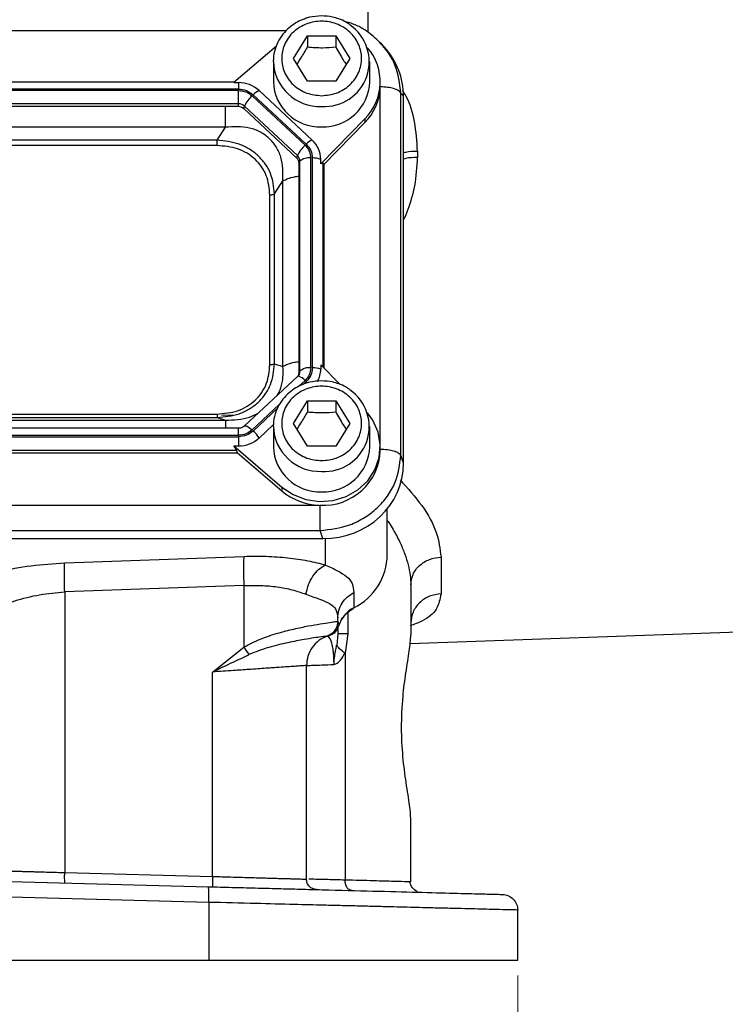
# Model space of a CAD drawing. Header units: inches. Extents: x 0.6 to 16.3, y 0.2 to 11.5.
# Tile 4 of 17: x 4.8 to 6.6, y 4.4 to 6.9. Entities that reach past the tile are written whole.
import ezdxf

# ---------------------------------------------------------------- set-up
doc = ezdxf.new("R2010")
doc.units = ezdxf.units.IN
doc.header["$MEASUREMENT"] = 0
doc.styles.add('SLDTEXTSTYLE0', font='TXT', dxfattribs={"width": 0.75})
doc.dimstyles.new('SLDDIMSTYLE1', dxfattribs={"dimtxt": 0.137795, "dimasz": 0.14, "dimexe": 0, "dimexo": 0.0625, "dimgap": 0.034449, "dimtad": 0, "dimdec": 1, "dimlfac": 1.5, "dimrnd": 1e-09, "dimzin": 12, "dimdsep": 46, "dimtxsty": 'SLDTEXTSTYLE0', "dimblk1": 'CLOSED', "dimblk2": 'CLOSED', "dimsah": 1, "dimcen": 0.09, "dimadec": 0, "dimazin": 3, "dimtfac": 1, "dimtdec": 1, "dimtofl": 0, "dimtmove": 0, "dimatfit": 3, "dimldrblk": 'CLOSED', "dimfxl": 0, "dimfrac": 2, "dimtolj": 1, "dimtzin": 12, "dimarcsym": 0})

# ---------------------------------------------------------------- blocks, each defined once
blk = doc.blocks.new('_Closed')
at = {"color": 0, "linetype": 'ByBlock', "lineweight": -2}
for p, q in [((-1, 0.166667), (0, 0)), ((-1, 0.166667), (-1, -0.166667)), ((0, 0), (-1, -0.166667)), ((0, 0), (-1, 0))]:
    blk.add_line(p, q, dxfattribs=at)
blk = doc.blocks.new('_D_11')
at = {"color": 7, "linetype": 'Continuous', "lineweight": 0}
for p, q in [((2.8235, 4.4329), (2.8235, 4.0391)), ((6.0768, 4.4329), (6.0768, 4.0391)), ((5.1635, 4.2769), (5.1215, 4.2769)), ((5.1215, 4.2769), (5.1215, 4.0582)), ((5.4689, 4.2769), (5.5109, 4.2769)), ((5.5109, 4.2769), (5.5109, 4.0582)), ((2.8235, 4.0785), (5.0006, 4.0785)), ((5.1215, 4.0582), (5.1635, 4.0582)), ((5.5109, 4.0582), (5.4689, 4.0582)), ((6.0768, 4.0785), (5.6318, 4.0785))]:
    blk.add_line(p, q, dxfattribs=at)
at = {"color": 7, "linetype": 'Continuous', "lineweight": 18, "xscale": 0.14, "yscale": 0.14, "rotation": 180.0000000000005}
blk.add_blockref('_Closed', (2.8235, 4.0785, 0.1218), dxfattribs=at)
at = {"color": 7, "linetype": 'Continuous', "lineweight": 18, "xscale": 0.14, "yscale": 0.14}
blk.add_blockref('_Closed', (6.0768, 4.0785, 0.1218), dxfattribs=at)
at = {"color": 7, "linetype": 'Continuous', "lineweight": 18, "char_height": 0.1378, "attachment_point": 1, "style": 'SLDTEXTSTYLE0'}
for s, insert in [('124', (5.1635, 4.2358)), ('4.9', (5.1889, 4.0297))]:
    blk.add_mtext(s, dxfattribs=dict(at, insert=insert))

msp = doc.modelspace()

# ---------------------------------------------------------------- linework, layer by layer
at = {"color": 8, "linetype": 'Continuous', "lineweight": 25}
for p, q in [((5.694, 6.8975), (5.694, 6.8459)), ((5.4847, 6.8494), (3.4159, 6.8494)), ((5.7254, 5.791), (5.7254, 6.7039)), ((5.5795, 5.9887), (5.5795, 6.5111)), ((5.5176, 5.9402), (5.5334, 5.9549)), ((5.5285, 5.945), (5.5362, 5.9522)), ((5.3978, 5.8284), (5.4673, 5.8932)), ((5.4007, 5.8257), (5.463, 5.8838)), ((5.363, 5.8149), (5.363, 5.8329)), ((5.5856, 5.483), (5.5856, 5.5507)), ((5.6426, 5.3617), (5.6426, 5.307))]:
    msp.add_line(p, q, dxfattribs=at)
at = {"color": 7, "linetype": 'Continuous', "lineweight": 25}
for p, q in [((5.5035, 6.7788), (5.5395, 6.837)), ((5.5395, 6.837), (5.6115, 6.837)), ((5.5395, 6.837), (5.5395, 6.8083)), ((5.6115, 6.837), (5.6475, 6.7788)), ((5.6115, 6.837), (5.6115, 6.8083)), ((5.4599, 6.8101), (5.3511, 6.717)), ((5.7277, 6.8154), (5.7243, 6.8192)), ((5.736, 6.8077), (5.7284, 6.816)), ((5.4522, 6.7711), (5.4523, 6.7755)), ((5.5395, 6.7205), (5.5035, 6.7788)), ((5.6475, 6.7788), (5.6115, 6.7205)), ((5.4522, 6.7711), (5.4522, 6.719)), ((5.6988, 6.719), (5.6988, 6.7711)), ((5.363, 6.7006), (3.538, 6.7006)), ((5.3529, 6.7185), (3.5481, 6.7185)), ((5.3511, 6.717), (5.363, 6.717)), ((5.363, 6.717), (5.363, 6.7006)), ((5.6115, 6.7205), (5.5395, 6.7205)), ((5.7255, 6.7095), (5.7255, 6.719)), ((5.7255, 6.706), (5.7255, 6.7095)), ((5.363, 6.6968), (3.538, 6.6968)), ((5.363, 6.6627), (5.363, 6.6968)), ((5.5334, 6.5568), (5.3978, 6.6833)), ((5.5362, 6.5594), (5.4007, 6.686)), ((5.5514, 6.57), (5.4159, 6.6965)), ((5.7779, 5.7636), (5.7779, 6.6902)), ((5.7848, 6.6826), (5.7779, 6.6902)), ((5.7848, 5.7431), (5.7848, 6.6826)), ((5.363, 6.6627), (3.538, 6.6627)), ((5.363, 6.6556), (3.538, 6.6556)), ((5.363, 6.6556), (5.363, 6.6627)), ((5.3767, 6.6504), (5.3783, 6.6568)), ((5.5122, 6.5238), (5.3767, 6.6504)), ((5.5139, 6.5303), (5.3783, 6.6568)), ((5.5733, 6.5095), (5.6861, 6.6244)), ((5.6861, 6.6244), (5.6861, 6.6149)), ((5.3296, 6.603), (3.5714, 6.603)), ((5.3082, 6.5698), (5.3296, 6.603)), ((5.5818, 6.5086), (5.6861, 6.6149)), ((5.3082, 6.5698), (3.5928, 6.5698)), ((5.3082, 6.556), (3.5928, 6.556)), ((5.5122, 6.5238), (5.5139, 6.5303)), ((5.5478, 5.9874), (5.5478, 6.5242)), ((5.5519, 5.9874), (5.5519, 6.5242)), ((5.8207, 6.542), (5.8207, 6.5257)), ((5.5178, 6.5111), (5.5202, 6.5159)), ((5.5178, 5.9743), (5.5178, 6.5111)), ((5.5202, 5.9792), (5.5202, 6.5159)), ((5.5733, 6.5095), (5.5733, 6.5206)), ((5.5818, 6.5086), (5.5795, 6.5111)), ((5.5818, 5.9863), (5.5818, 6.5086)), ((5.4554, 6.4323), (5.4768, 6.4655)), ((5.4768, 5.9912), (5.4768, 6.4655)), ((5.4433, 5.9953), (5.4433, 6.4298)), ((5.4554, 5.9979), (5.4554, 6.4323)), ((5.4554, 5.9979), (5.4768, 5.9912)), ((5.5733, 5.995), (5.5733, 5.9839)), ((5.6221, 5.9453), (5.5733, 5.995)), ((5.5182, 5.9706), (5.5166, 5.9659)), ((5.5178, 5.9743), (5.5202, 5.9792)), ((5.5181, 5.9705), (5.5178, 5.9698)), ((5.5143, 5.9653), (5.3787, 5.8388)), ((5.5035, 5.8452), (5.5395, 5.9034)), ((5.5395, 5.9034), (5.6115, 5.9034)), ((5.5395, 5.9034), (5.5395, 5.8747)), ((5.6115, 5.9034), (5.6475, 5.8452)), ((5.6115, 5.9034), (5.6115, 5.8747)), ((3.5928, 5.8692), (5.3082, 5.8692)), ((3.5714, 5.8537), (5.3296, 5.8537)), ((3.5928, 5.8604), (5.3082, 5.8604)), ((5.3082, 5.8604), (5.3296, 5.8537)), ((5.3202, 5.8659), (5.3488, 5.8673)), ((5.5395, 5.787), (5.5035, 5.8452)), ((5.6475, 5.8452), (5.6115, 5.787)), ((5.363, 5.8329), (3.538, 5.8329)), ((5.4159, 5.8079), (5.4525, 5.8421)), ((5.4522, 5.8375), (5.4523, 5.8419)), ((5.4522, 5.8375), (5.4522, 5.7855)), ((5.6988, 5.7855), (5.6988, 5.8375)), ((3.538, 5.8149), (5.363, 5.8149)), ((3.538, 5.8111), (5.363, 5.8111)), ((5.363, 5.8111), (5.363, 5.7875)), ((3.5406, 5.77), (5.3604, 5.77)), ((3.5432, 5.7771), (5.3578, 5.7771)), ((5.3511, 5.7875), (5.4742, 5.6822)), ((5.3511, 5.7875), (5.363, 5.7875)), ((5.3604, 5.77), (5.3578, 5.7771)), ((5.3604, 5.77), (5.4742, 5.6727)), ((5.6115, 5.787), (5.5395, 5.787)), ((5.7255, 5.7759), (5.7255, 5.7855)), ((5.7848, 5.7431), (5.7779, 5.7636)), ((5.4742, 5.6822), (5.4742, 5.6727)), ((3.3315, 5.636), (5.5695, 5.636)), ((5.7435, 5.5095), (5.7435, 5.6267)), ((3.3293, 5.5711), (5.5718, 5.5711)), ((5.5787, 5.5506), (5.5718, 5.5711)), ((3.3223, 5.5506), (5.5787, 5.5506)), ((4.9189, 5.4886), (5.3768, 5.5051)), ((5.8807, 5.5033), (5.8807, 5.4093)), ((5.3768, 5.4305), (4.9189, 5.414)), ((5.3768, 5.4305), (5.3768, 5.2728)), ((5.8035, 5.432), (5.8035, 5.3041)), ((4.9189, 5.414), (4.9189, 4.6963)), ((5.6579, 5.4127), (5.6579, 5.3736)), ((5.6168, 5.339), (5.6168, 5.3475)), ((5.6168, 5.339), (5.6168, 5.339)), ((5.6203, 5.3299), (5.6168, 5.339)), ((5.6168, 5.3209), (5.6168, 5.307)), ((5.802, 5.2825), (6.8113, 5.3178)), ((5.5901, 5.3013), (5.5902, 5.3013)), ((5.5949, 5.3029), (5.5969, 5.3035)), ((5.6168, 5.307), (5.6141, 5.278)), ((5.6426, 5.307), (5.6354, 5.2576)), ((5.2968, 5.2093), (5.3768, 5.2728)), ((5.6354, 5.2576), (5.6354, 4.6771)), ((5.5368, 4.6795), (5.5368, 5.2259)), ((5.2968, 4.6864), (5.2968, 5.2093)), ((5.8035, 4.6725), (5.8035, 4.8338)), ((4.9189, 4.6963), (5.2968, 4.6864)), ((4.4502, 4.6819), (5.2861, 4.66)), ((5.8035, 4.6725), (5.7986, 4.6726)), ((5.2871, 4.6201), (4.4502, 4.642)), ((5.2871, 4.6201), (5.2871, 4.4723)), ((6.0768, 4.4723), (6.0768, 4.6004)), ((4.4502, 4.4723), (5.2871, 4.4723)), ((5.2871, 4.4723), (6.0768, 4.4723))]:
    msp.add_line(p, q, dxfattribs=at)
at = {"color": 8, "linetype": 'Continuous', "lineweight": 25, "flags": 128}
for points in [[(5.5362, 5.9522), (5.5384, 5.9501), (5.5395, 5.949)], [(5.3787, 5.8388), (5.3792, 5.8391), (5.3807, 5.8394), (5.3827, 5.839), (5.3851, 5.8379), (5.3879, 5.8363), (5.3911, 5.8341), (5.3944, 5.8314), (5.3978, 5.8284)]]:
    msp.add_lwpolyline(points, dxfattribs=at)
at = {"color": 7, "linetype": 'Continuous', "lineweight": 25, "flags": 128}
msp.add_lwpolyline([(5.4742, 5.6822), (5.5027, 5.663), (5.5352, 5.6506), (5.57, 5.6455), (5.605, 5.6482), (5.6384, 5.6583), (5.6684, 5.6755), (5.6933, 5.6987), (5.7117, 5.7267), (5.7226, 5.7579), (5.7254, 5.7906), (5.72, 5.8231), (5.7066, 5.8534), (5.693, 5.8725)], dxfattribs=at)
at = {"color": 7, "linetype": 'Continuous', "lineweight": 25}
for centre, radius, start, end in [((5.5829, 6.7702), 0.1144, 266.288, 55.6067), ((5.5916, 6.719), 0.1337, 314.9718, 40.722), ((5.3634, 6.6394), 0.0776, 47.4101, 90.3067), ((5.5715, 6.7233), 0.1194, 182.035, 271.8998), ((5.5795, 6.7233), 0.1194, 268.1002, 357.965), ((5.5901, 6.7104), 0.1354, 315.13, 357.2496), ((5.4449, 6.6282), 0.0724, 130.5237, 156.7761), ((5.4359, 6.6516), 0.0492, 114.0491, 135.7255), ((5.3631, 6.6402), 0.0225, 47.4101, 90.3067), ((5.3631, 6.6356), 0.02, 47.4101, 90.3067), ((5.5804, 6.5017), 0.0724, 130.5237, 156.7761), ((5.5714, 6.5251), 0.0492, 114.0491, 135.7255), ((5.5057, 6.5202), 0.0676, 0.3768, 47.4752), ((5.5004, 6.511), 0.0175, 0.3768, 47.4752), ((5.5006, 6.5158), 0.0196, 0.3768, 47.4752), ((5.5431, 6.4898), 0.0347, 82.2097, 131.263), ((5.5533, 6.4667), 0.0575, 69.6232, 91.4049), ((5.5007, 5.9743), 0.0171, 330.8804, 359.9097), ((5.5431, 5.9531), 0.0347, 82.2097, 131.263), ((5.5533, 5.9299), 0.0575, 69.6232, 91.4049), ((5.5071, 5.984), 0.0662, 331.523, 359.8973), ((5.516, 5.963), 0.00294, 78.6964, 126.6397), ((5.5829, 5.8366), 0.1144, 266.288, 55.6067), ((5.3324, 5.752), 0.1005, 33.8558, 47.191), ((5.3634, 5.8651), 0.0776, 269.6933, 312.5899), ((5.5715, 5.7897), 0.1194, 182.035, 271.8998), ((5.5801, 5.7811), 0.1455, 266.7037, 357.9341), ((5.5795, 5.7897), 0.1194, 268.1002, 357.965), ((5.5746, 5.7916), 0.1557, 229.8035, 268.1235), ((5.5892, 5.5118), 0.1543, 296.448, 359.1655), ((5.6923, 5.3058), 0.0759, 116.9064, 161.5208)]:
    msp.add_arc(centre, radius, start, end, dxfattribs=at)
at = {"color": 8, "linetype": 'Continuous', "lineweight": 25}
for centre, radius, start, end in [((5.5715, 6.7754), 0.1194, 182.035, 271.8998), ((5.501, 5.9792), 0.0192, 332.9761, 359.9052), ((5.504, 5.9282), 0.0397, 42.2429, 71.4611), ((5.5715, 5.8418), 0.1194, 182.035, 271.8998)]:
    msp.add_arc(centre, radius, start, end, dxfattribs=at)
at = {"color": 7, "linetype": 'Continuous', "lineweight": 25}
for centre, major_axis, ratio, start_param, end_param in [((5.5723, 6.6766), (0.2087, 0.0437), 0.927683, 6.091166, 6.782759), ((5.5519, 6.4812), (0.0275, 0.0299), 0.170211, 6.275096, 6.798785), ((5.3277, 5.8011), (0.0301, -0.0274), 0.184584, 0.341071, 0.86476), ((5.5723, 5.7491), (0.2087, -0.0437), 0.927683, 4.934566, 6.475204)]:
    msp.add_ellipse(centre, major_axis=major_axis, ratio=ratio, start_param=start_param, end_param=end_param, dxfattribs=at)
for points, knots in [([(5.5755, 6.8877), (5.5652, 6.887), (5.5507, 6.8861), (5.5304, 6.8799), (5.5138, 6.8727), (5.4958, 6.8609), (5.4794, 6.8453), (5.4655, 6.8258), (5.4562, 6.8028), (5.4517, 6.7854), (5.4524, 6.7762), (5.4525, 6.7756)], [0, 0, 0, 0, 0.164209, 0.230146, 0.339696, 0.454049, 0.577566, 0.708052, 0.84528, 0.989718, 1, 1, 1, 1]), ([(5.6466, 6.8657), (5.6434, 6.8679), (5.6352, 6.8739), (5.6203, 6.88), (5.5999, 6.8862), (5.5848, 6.8871), (5.5755, 6.8877)], [0, 0, 0, 0, 0.156911, 0.40529, 0.6348, 1, 1, 1, 1]), ([(5.5755, 6.6835), (5.5627, 6.6848), (5.5429, 6.6868), (5.5192, 6.6986), (5.5029, 6.7109), (5.4896, 6.7262), (5.4773, 6.7484), (5.471, 6.7788), (5.4773, 6.8092), (5.4896, 6.8313), (5.5029, 6.8466), (5.5192, 6.8589), (5.5429, 6.8704), (5.5755, 6.8763), (5.6081, 6.8704), (5.6318, 6.8589), (5.6481, 6.8466), (5.6614, 6.8313), (5.6737, 6.8092), (5.68, 6.7788), (5.6737, 6.7484), (5.6614, 6.7262), (5.6481, 6.7109), (5.6318, 6.6986), (5.6081, 6.6868), (5.5883, 6.6848), (5.5755, 6.6835)], [0, 0, 0, 0, 0.0598642, 0.0920902, 0.125, 0.1579098, 0.1901358, 0.25, 0.3098642, 0.3420902, 0.375, 0.4079098, 0.4401358, 0.5, 0.5598642, 0.5920902, 0.625, 0.6579098, 0.6901358, 0.75, 0.8098642, 0.8420902, 0.875, 0.9079098, 0.9401358, 1, 1, 1, 1]), ([(5.7286, 6.8159), (5.7178, 6.8261), (5.6964, 6.8466), (5.6634, 6.8655), (5.6416, 6.8714), (5.6343, 6.8734)], [0, 0, 0, 0, 0.401488, 0.798611, 1, 1, 1, 1]), ([(5.5127, 6.764), (5.516, 6.7689), (5.525, 6.7821), (5.5339, 6.7983), (5.5395, 6.8083)], [0, 0, 0, 0, 0.376375, 1, 1, 1, 1]), ([(5.5395, 6.8083), (5.5524, 6.8073), (5.5764, 6.8053), (5.6004, 6.8074), (5.6115, 6.8083)], [0, 0, 0, 0, 0.534747, 1, 1, 1, 1]), ([(5.6115, 6.8083), (5.6179, 6.7967), (5.6269, 6.7806), (5.6358, 6.7676), (5.6383, 6.7639)], [0, 0, 0, 0, 0.718831, 1, 1, 1, 1]), ([(5.4768, 6.4655), (5.4768, 6.4861), (5.4769, 6.5167), (5.4606, 6.5529), (5.4427, 6.5751), (5.4192, 6.5915), (5.3816, 6.6057), (5.3505, 6.6041), (5.3296, 6.603)], [0, 0, 0, 0, 0.257397, 0.381602, 0.5, 0.618394, 0.742603, 1, 1, 1, 1]), ([(5.4554, 6.4323), (5.4534, 6.4502), (5.4503, 6.4772), (5.4322, 6.5093), (5.414, 6.5304), (5.3913, 6.5475), (5.3567, 6.5645), (5.3275, 6.5677), (5.3082, 6.5698)], [0, 0, 0, 0, 0.2489774, 0.3760593, 0.5, 0.6239451, 0.7510226, 1, 1, 1, 1]), ([(5.4433, 6.4298), (5.4417, 6.4466), (5.4393, 6.4718), (5.423, 6.5018), (5.4063, 6.5214), (5.3853, 6.537), (5.3532, 6.5522), (5.3262, 6.5545), (5.3082, 6.556)], [0, 0, 0, 0, 0.250062, 0.376147, 0.5, 0.62379, 0.749938, 1, 1, 1, 1]), ([(5.3082, 5.8604), (5.3275, 5.8621), (5.3567, 5.8648), (5.3913, 5.8815), (5.414, 5.8984), (5.4322, 5.9196), (5.4503, 5.9521), (5.4534, 5.9796), (5.4554, 5.9979)], [0, 0, 0, 0, 0.2489774, 0.3760593, 0.5, 0.6239451, 0.7510226, 1, 1, 1, 1]), ([(5.3082, 5.8692), (5.3262, 5.8707), (5.3532, 5.873), (5.3853, 5.8882), (5.4063, 5.9038), (5.423, 5.9233), (5.4393, 5.9534), (5.4417, 5.9786), (5.4433, 5.9953)], [0, 0, 0, 0, 0.250062, 0.376147, 0.5, 0.62379, 0.749938, 1, 1, 1, 1]), ([(5.5755, 5.9541), (5.5652, 5.9534), (5.5507, 5.9525), (5.5304, 5.9464), (5.5138, 5.9391), (5.4958, 5.9273), (5.4794, 5.9117), (5.4655, 5.8922), (5.4562, 5.8692), (5.4517, 5.8518), (5.4524, 5.8426), (5.4525, 5.842)], [0, 0, 0, 0, 0.164209, 0.230146, 0.339696, 0.454049, 0.577566, 0.708052, 0.84528, 0.989718, 1, 1, 1, 1]), ([(5.6466, 5.9321), (5.6434, 5.9344), (5.6352, 5.9403), (5.6203, 5.9464), (5.5999, 5.9527), (5.5848, 5.9536), (5.5755, 5.9541)], [0, 0, 0, 0, 0.156911, 0.40529, 0.6348, 1, 1, 1, 1]), ([(5.5755, 5.75), (5.5627, 5.7512), (5.5429, 5.7532), (5.5192, 5.7651), (5.5029, 5.7773), (5.4896, 5.7926), (5.4773, 5.8148), (5.471, 5.8452), (5.4773, 5.8756), (5.4896, 5.8978), (5.5029, 5.913), (5.5192, 5.9254), (5.5429, 5.9369), (5.5755, 5.9427), (5.6081, 5.9369), (5.6318, 5.9254), (5.6481, 5.913), (5.6614, 5.8978), (5.6737, 5.8756), (5.68, 5.8452), (5.6737, 5.8148), (5.6614, 5.7926), (5.6481, 5.7773), (5.6318, 5.7651), (5.6081, 5.7532), (5.5883, 5.7512), (5.5755, 5.75)], [0, 0, 0, 0, 0.0598642, 0.0920902, 0.125, 0.1579098, 0.1901358, 0.25, 0.3098642, 0.3420902, 0.375, 0.4079098, 0.4401358, 0.5, 0.5598642, 0.5920902, 0.625, 0.6579098, 0.6901358, 0.75, 0.8098642, 0.8420902, 0.875, 0.9079098, 0.9401358, 1, 1, 1, 1]), ([(5.5127, 5.8304), (5.516, 5.8353), (5.525, 5.8486), (5.5339, 5.8647), (5.5395, 5.8747)], [0, 0, 0, 0, 0.376375, 1, 1, 1, 1]), ([(5.5395, 5.8747), (5.5524, 5.8737), (5.5764, 5.8717), (5.6004, 5.8738), (5.6115, 5.8747)], [0, 0, 0, 0, 0.534747, 1, 1, 1, 1]), ([(5.6115, 5.8747), (5.6179, 5.8631), (5.6269, 5.847), (5.6358, 5.834), (5.6383, 5.8303)], [0, 0, 0, 0, 0.718831, 1, 1, 1, 1]), ([(5.3787, 5.8388), (5.3786, 5.8387), (5.3776, 5.8375), (5.3748, 5.8358), (5.3705, 5.8339), (5.3665, 5.833), (5.3639, 5.8329), (5.363, 5.8329)], [0, 0, 0, 0, 0.0321169, 0.3195246, 0.5670636, 0.8527314, 1, 1, 1, 1]), ([(5.5718, 5.5711), (5.5977, 5.5742), (5.6378, 5.5789), (5.6857, 5.6034), (5.7183, 5.6281), (5.7447, 5.6585), (5.7705, 5.7028), (5.775, 5.7397), (5.7779, 5.7636)], [0, 0, 0, 0, 0.240418, 0.371173, 0.5, 0.62883, 0.759582, 1, 1, 1, 1]), ([(5.3768, 5.5051), (5.396, 5.5054), (5.4344, 5.5061), (5.4896, 5.502), (5.5414, 5.4947), (5.5708, 5.4869), (5.5856, 5.483)], [0, 0, 0, 0, 0.248228, 0.496982, 0.747291, 1, 1, 1, 1]), ([(4.6237, 5.415), (4.643, 5.4255), (4.6783, 5.4448), (4.7519, 5.4671), (4.8318, 5.483), (4.8901, 5.4867), (4.9189, 5.4886)], [0, 0, 0, 0, 0.276938, 0.508222, 0.75687, 1, 1, 1, 1]), ([(5.5354, 5.4084), (5.5373, 5.4167), (5.5411, 5.4332), (5.5529, 5.4554), (5.5681, 5.4734), (5.5797, 5.4798), (5.5856, 5.483)], [0, 0, 0, 0, 0.250078, 0.5, 0.749922, 1, 1, 1, 1]), ([(5.5856, 5.483), (5.5965, 5.478), (5.6189, 5.4676), (5.6412, 5.4536), (5.6555, 5.4363), (5.6571, 5.4206), (5.6579, 5.4127)], [0, 0, 0, 0, 0.231703, 0.477108, 0.735841, 1, 1, 1, 1]), ([(5.3768, 5.4305), (5.3913, 5.4308), (5.4206, 5.4315), (5.4624, 5.4275), (5.5018, 5.4201), (5.5241, 5.4124), (5.5354, 5.4084)], [0, 0, 0, 0, 0.246405, 0.494831, 0.742053, 1, 1, 1, 1]), ([(4.6946, 5.3404), (4.7077, 5.35), (4.734, 5.3691), (4.7897, 5.3919), (4.8527, 5.4084), (4.8972, 5.4122), (4.9189, 5.414)], [0, 0, 0, 0, 0.25601, 0.513417, 0.763374, 1, 1, 1, 1]), ([(5.5354, 5.4084), (5.5476, 5.404), (5.5719, 5.3952), (5.5976, 5.3848), (5.6141, 5.3705), (5.6159, 5.3552), (5.6168, 5.3475)], [0, 0, 0, 0, 0.248047, 0.495522, 0.745376, 1, 1, 1, 1]), ([(5.62, 5.3274), (5.6219, 5.3329), (5.6259, 5.3445), (5.638, 5.3588), (5.6492, 5.368), (5.6562, 5.3713), (5.6575, 5.3719)], [0, 0, 0, 0, 0.30018, 0.630419, 0.92821, 1, 1, 1, 1]), ([(5.3768, 5.2728), (5.3832, 5.2764), (5.3968, 5.284), (5.4183, 5.2933), (5.4406, 5.3015), (5.4699, 5.3108), (5.5051, 5.3197), (5.5424, 5.3274), (5.5737, 5.3327), (5.597, 5.3362), (5.6129, 5.3384), (5.6155, 5.3388), (5.6168, 5.339)], [0, 0, 0, 0, 0.0572906, 0.1200176, 0.1829636, 0.245585, 0.3715842, 0.4966087, 0.6195344, 0.7470051, 0.8689312, 1, 1, 1, 1]), ([(5.6168, 5.339), (5.6164, 5.3349), (5.6157, 5.3267), (5.6099, 5.3156), (5.6014, 5.3065), (5.5939, 5.303), (5.5901, 5.3013)], [0, 0, 0, 0, 0.250069, 0.5, 0.749931, 1, 1, 1, 1]), ([(5.5969, 5.3035), (5.5997, 5.3048), (5.6056, 5.3074), (5.6126, 5.3139), (5.6177, 5.3215), (5.6194, 5.3271), (5.6202, 5.3299)], [0, 0, 0, 0, 0.233257, 0.496869, 0.748098, 1, 1, 1, 1]), ([(5.5902, 5.3012), (5.587, 5.3008), (5.5823, 5.3001), (5.5568, 5.2966), (5.5346, 5.2931), (5.5115, 5.2889), (5.4895, 5.2845), (5.4657, 5.279), (5.4404, 5.2723), (5.4148, 5.2643), (5.398, 5.2572), (5.3899, 5.2538)], [0, 0, 0, 0, 0.2484419, 0.3745713, 0.4995535, 0.5838483, 0.6679147, 0.7521151, 0.8367246, 0.9215502, 1, 1, 1, 1]), ([(5.6072, 5.2286), (5.6072, 5.2323), (5.6072, 5.2399), (5.6066, 5.2509), (5.6057, 5.2617), (5.6038, 5.2751), (5.6007, 5.2867), (5.5936, 5.3006), (5.5917, 5.301), (5.5902, 5.3013)], [0, 0, 0, 0, 0.04966, 0.101932, 0.15927, 0.223772, 0.370133, 0.510452, 1, 1, 1, 1]), ([(5.5941, 5.3026), (5.5943, 5.3027), (5.5945, 5.3027), (5.5948, 5.3028), (5.5949, 5.3029)], [0, 0, 0, 0, 0.500111, 1, 1, 1, 1]), ([(5.5957, 5.3037), (5.5957, 5.3037), (5.5957, 5.3036), (5.5976, 5.304), (5.5988, 5.3043)], [0, 0, 0, 0, 0.35683, 1, 1, 1, 1]), ([(5.8035, 4.8338), (5.8028, 4.8444), (5.8013, 4.868), (5.7917, 4.9233), (5.7827, 4.9918), (5.7786, 5.0683), (5.7824, 5.143), (5.791, 5.2103), (5.8008, 5.2667), (5.8026, 5.2916), (5.8035, 5.3041)], [0, 0, 0, 0, 0.110551, 0.244371, 0.370139, 0.495451, 0.631591, 0.746448, 0.872796, 1, 1, 1, 1]), ([(5.6072, 5.2286), (5.6073, 5.2306), (5.6073, 5.2335), (5.6076, 5.239), (5.6087, 5.2484), (5.6112, 5.2621), (5.6131, 5.2728), (5.614, 5.2781)], [0, 0, 0, 0, 0.117087, 0.170605, 0.32467, 0.669483, 1, 1, 1, 1]), ([(5.6354, 5.2576), (5.6303, 5.2613), (5.62, 5.2686), (5.616, 5.2749), (5.6141, 5.278)], [0, 0, 0, 0, 0.500003, 1, 1, 1, 1]), ([(5.2968, 5.2093), (5.3143, 5.2179), (5.3455, 5.233), (5.3765, 5.2474), (5.3899, 5.2537)], [0, 0, 0, 0, 0.564468, 1, 1, 1, 1]), ([(5.6072, 5.2286), (5.6088, 5.229), (5.6146, 5.2306), (5.625, 5.24), (5.6317, 5.2514), (5.6354, 5.2576)], [0, 0, 0, 0, 0.139886, 0.528328, 1, 1, 1, 1]), ([(5.5368, 5.2259), (5.536, 5.2258), (5.5344, 5.2257), (5.5224, 5.2249), (5.5067, 5.2238), (5.4891, 5.2226), (5.4702, 5.2213), (5.4512, 5.22), (5.4329, 5.2187), (5.4123, 5.2173), (5.3849, 5.2154), (5.3466, 5.2128), (5.3147, 5.2106), (5.2968, 5.2093)], [0, 0, 0, 0, 0.120033, 0.243263, 0.327272, 0.412719, 0.499608, 0.55743, 0.618415, 0.682561, 0.749871, 0.859789, 1, 1, 1, 1]), ([(5.5368, 5.2259), (5.5377, 5.2259), (5.5393, 5.226), (5.5531, 5.2265), (5.5748, 5.2273), (5.5963, 5.2282), (5.6072, 5.2286)], [0, 0, 0, 0, 0.24175, 0.488995, 0.741742, 1, 1, 1, 1]), ([(4.6946, 4.7028), (4.7028, 4.7025), (4.7204, 4.702), (4.7562, 4.701), (4.7883, 4.7001), (4.8114, 4.6994), (4.8221, 4.6991), (4.8332, 4.6988), (4.8447, 4.6984), (4.8594, 4.698), (4.8841, 4.6973), (4.905, 4.6967), (4.9189, 4.6963)], [0, 0, 0, 0, 0.158578, 0.338215, 0.538892, 0.581634, 0.625222, 0.669655, 0.714933, 0.761057, 0.841953, 1, 1, 1, 1]), ([(5.2968, 4.6864), (5.3094, 4.686), (5.333, 4.6854), (5.3651, 4.6844), (5.3913, 4.6837), (5.4134, 4.683), (5.4325, 4.6825), (5.4496, 4.682), (5.4642, 4.6815), (5.4765, 4.6812), (5.4871, 4.6809), (5.4968, 4.6806), (5.506, 4.6803), (5.5144, 4.6801), (5.5248, 4.6798), (5.5346, 4.6795), (5.5361, 4.6795), (5.5368, 4.6795)], [0, 0, 0, 0, 0.098827, 0.185041, 0.258633, 0.319597, 0.38063, 0.437282, 0.489555, 0.537446, 0.578962, 0.623043, 0.669691, 0.718904, 0.770683, 0.883084, 1, 1, 1, 1]), ([(5.2861, 4.66), (5.3061, 4.6595), (5.3462, 4.6585), (5.4057, 4.6569), (5.4642, 4.6554), (5.5213, 4.6539), (5.6047, 4.6517), (5.7094, 4.649), (5.8234, 4.646), (5.9167, 4.6435), (5.9705, 4.6421), (5.999, 4.6414), (6.0131, 4.641), (6.0241, 4.6407), (6.032, 4.6405), (6.037, 4.6404), (6.0376, 4.6404), (6.0379, 4.6404)], [0, 0, 0, 0, 0.049993, 0.100245, 0.150239, 0.200037, 0.250147, 0.375062, 0.499983, 0.6249, 0.749838, 0.791531, 0.833238, 0.874921, 0.916457, 0.95829, 1, 1, 1, 1]), ([(5.6524, 4.6504), (5.6502, 4.6509), (5.6456, 4.6518), (5.6399, 4.658), (5.6361, 4.6668), (5.6357, 4.6737), (5.6354, 4.6771)], [0, 0, 0, 0, 0.250168, 0.5, 0.749832, 1, 1, 1, 1]), ([(5.8202, 4.6478), (5.8154, 4.6506), (5.8058, 4.6564), (5.8024, 4.6671), (5.8006, 4.6725)], [0, 0, 0, 0, 0.49419, 1, 1, 1, 1]), ([(6.0768, 4.6004), (6.0757, 4.6004), (6.0733, 4.6005), (6.0542, 4.6009), (6.0277, 4.6016), (5.9975, 4.6023), (5.9677, 4.6031), (5.933, 4.604), (5.8932, 4.6049), (5.8544, 4.6059), (5.8183, 4.6068), (5.786, 4.6076), (5.7509, 4.6085), (5.7129, 4.6095), (5.672, 4.6105), (5.6281, 4.6116), (5.5729, 4.6129), (5.4997, 4.6148), (5.4015, 4.6172), (5.3274, 4.6191), (5.2871, 4.6201)], [0, 0, 0, 0, 0.079593, 0.159782, 0.240568, 0.290601, 0.341557, 0.393434, 0.446234, 0.499957, 0.53302, 0.567415, 0.603142, 0.6402, 0.678591, 0.718313, 0.759367, 0.823899, 0.904113, 1, 1, 1, 1])]:
    msp.add_open_spline(points, degree=3, knots=knots, dxfattribs=at)
at = {"color": 8, "linetype": 'Continuous', "lineweight": 25}
for points, knots in [([(5.7779, 6.6902), (5.7749, 6.7147), (5.7702, 6.7525), (5.7478, 6.7936), (5.7331, 6.8095), (5.7277, 6.8154)], [0, 0, 0, 0, 0.535498, 0.826735, 1, 1, 1, 1]), ([(5.8207, 6.542), (5.819, 6.567), (5.8156, 6.6147), (5.801, 6.6679), (5.7853, 6.6922), (5.7824, 6.6966)], [0, 0, 0, 0, 0.472596, 0.903868, 1, 1, 1, 1]), ([(5.3296, 6.603), (5.3296, 6.6087), (5.3296, 6.6203), (5.3296, 6.6387), (5.3296, 6.6507), (5.3296, 6.6556)], [0, 0, 0, 0, 0.368964, 0.737928, 1, 1, 1, 1]), ([(5.7848, 6.5379), (5.7868, 6.5384), (5.7971, 6.5413), (5.8102, 6.5417), (5.8207, 6.542)], [0, 0, 0, 0, 0.197033, 1, 1, 1, 1]), ([(5.7848, 6.3659), (5.7851, 6.3664), (5.7897, 6.3751), (5.8009, 6.4037), (5.8169, 6.4558), (5.8194, 6.5013), (5.8207, 6.5257)], [0, 0, 0, 0, 0.010432, 0.178894, 0.560412, 1, 1, 1, 1]), ([(5.8207, 6.5257), (5.8102, 6.5254), (5.7971, 6.5249), (5.7868, 6.522), (5.7848, 6.5214)], [0, 0, 0, 0, 0.802967, 1, 1, 1, 1]), ([(5.4768, 6.4655), (5.4808, 6.4676), (5.4887, 6.4717), (5.5033, 6.4759), (5.5138, 6.4772), (5.5178, 6.4778)], [0, 0, 0, 0, 0.3831425, 0.766285, 1, 1, 1, 1]), ([(5.4768, 5.9912), (5.4808, 5.9932), (5.4887, 5.9973), (5.5033, 6.0015), (5.5138, 6.0029), (5.5178, 6.0034)], [0, 0, 0, 0, 0.383142, 0.766285, 1, 1, 1, 1]), ([(5.4618, 5.9164), (5.4653, 5.9229), (5.4779, 5.9467), (5.4773, 5.9725), (5.4768, 5.9912)], [0, 0, 0, 0, 0.276861, 1, 1, 1, 1]), ([(5.3296, 5.8537), (5.3507, 5.8543), (5.38, 5.8552), (5.4061, 5.8676), (5.4133, 5.8711)], [0, 0, 0, 0, 0.723141, 1, 1, 1, 1]), ([(5.3296, 5.8537), (5.3296, 5.8521), (5.3296, 5.8487), (5.3296, 5.8408), (5.3296, 5.8342), (5.3296, 5.8329)], [0, 0, 0, 0, 0.441544, 0.883087, 1, 1, 1, 1]), ([(5.7761, 5.701), (5.7958, 5.679), (5.8364, 5.6336), (5.8731, 5.5657), (5.8782, 5.5239), (5.8807, 5.5033)], [0, 0, 0, 0, 0.322512, 0.665406, 1, 1, 1, 1]), ([(5.7435, 5.5969), (5.7459, 5.5934), (5.7523, 5.5841), (5.7639, 5.5643), (5.7772, 5.5388), (5.7889, 5.5103), (5.7972, 5.4832), (5.8025, 5.457), (5.8032, 5.4402), (5.8035, 5.432)], [0, 0, 0, 0, 0.060962, 0.16167, 0.346315, 0.508952, 0.670485, 0.84009, 1, 1, 1, 1]), ([(5.8807, 5.4093), (5.8782, 5.3959), (5.8731, 5.3692), (5.8437, 5.3425), (5.8121, 5.3312), (5.8017, 5.3275)], [0, 0, 0, 0, 0.405038, 0.80437, 1, 1, 1, 1]), ([(5.6354, 4.6771), (5.6202, 4.6775), (5.5903, 4.6782), (5.5588, 4.6789), (5.548, 4.6792), (5.5427, 4.6793)], [0, 0, 0, 0, 0.343775, 0.677107, 1, 1, 1, 1]), ([(5.7986, 4.6726), (5.7972, 4.6726), (5.7932, 4.6728), (5.7626, 4.6736), (5.7108, 4.675), (5.661, 4.6764), (5.6354, 4.6771)], [0, 0, 0, 0, 0.153566, 0.437106, 0.711237, 1, 1, 1, 1])]:
    msp.add_open_spline(points, degree=3, knots=knots, dxfattribs=at)
at = {"color": 7, "linetype": 'Continuous', "lineweight": 25}
for points in [[(5.363, 6.7006), (5.37, 6.6999), (5.3842, 6.6985), (5.3952, 6.6901), (5.4007, 6.686)], [(5.7779, 6.6902), (5.7762, 6.6923), (5.7728, 6.6966), (5.7603, 6.7018), (5.7441, 6.7053), (5.7317, 6.7057), (5.7255, 6.706)], [(5.363, 6.6968), (5.3695, 6.6961), (5.3826, 6.6949), (5.3927, 6.6871), (5.3978, 6.6833)], [(5.3082, 6.556), (5.3082, 6.5571), (5.3082, 6.5595), (5.3082, 6.5632), (5.3082, 6.5668), (5.3082, 6.5688), (5.3082, 6.5698)], [(5.5334, 6.5568), (5.5375, 6.552), (5.5458, 6.5425), (5.5471, 6.5303), (5.5478, 6.5242)], [(5.5362, 6.5594), (5.5407, 6.5543), (5.5497, 6.544), (5.5511, 6.5308), (5.5519, 6.5242)], [(5.4433, 6.4298), (5.4445, 6.4299), (5.447, 6.4299), (5.4504, 6.4305), (5.4534, 6.4312), (5.4547, 6.432), (5.4554, 6.4323)], [(5.4433, 5.9953), (5.4445, 5.9954), (5.447, 5.9954), (5.4504, 5.996), (5.4534, 5.9968), (5.4547, 5.9975), (5.4554, 5.9979)], [(5.5478, 5.9874), (5.5471, 5.9813), (5.5458, 5.9692), (5.5375, 5.9597), (5.5334, 5.9549)], [(5.5519, 5.9874), (5.5511, 5.9808), (5.5497, 5.9676), (5.5407, 5.9574), (5.5362, 5.9522)], [(5.3082, 5.8692), (5.3082, 5.8681), (5.3082, 5.8659), (5.3082, 5.8632), (5.3082, 5.8613), (5.3082, 5.8607), (5.3082, 5.8604)], [(5.3978, 5.8284), (5.3927, 5.8245), (5.3826, 5.8168), (5.3695, 5.8155), (5.363, 5.8149)], [(5.4007, 5.8257), (5.3952, 5.8215), (5.3842, 5.8131), (5.37, 5.8118), (5.363, 5.8111)], [(5.7255, 5.7794), (5.7317, 5.7792), (5.7441, 5.7787), (5.7603, 5.7752), (5.7728, 5.7701), (5.7762, 5.7658), (5.7779, 5.7636)], [(5.5718, 5.5711), (5.5718, 5.5749), (5.5718, 5.5823), (5.5718, 5.5991), (5.5718, 5.6178), (5.5718, 5.6299), (5.5718, 5.6359)], [(5.3768, 5.5051), (5.3765, 5.5016), (5.376, 5.4945), (5.3758, 5.4763), (5.376, 5.4546), (5.3765, 5.4385), (5.3768, 5.4305)], [(5.8035, 5.432), (5.8047, 5.4412), (5.8069, 5.4594), (5.8247, 5.4827), (5.8501, 5.4993), (5.8705, 5.502), (5.8807, 5.5033)], [(4.9189, 5.414), (4.9186, 5.422), (4.9181, 5.4381), (4.9179, 5.4598), (4.9181, 5.478), (4.9186, 5.4851), (4.9189, 5.4886)], [(5.6168, 5.3475), (5.6174, 5.3541), (5.6185, 5.3673), (5.6272, 5.3857), (5.6401, 5.4017), (5.652, 5.4091), (5.6579, 5.4127)], [(5.8807, 5.4093), (5.8705, 5.4079), (5.8501, 5.4051), (5.8247, 5.3876), (5.8069, 5.3631), (5.8047, 5.3439), (5.8035, 5.3343)], [(5.6168, 5.339), (5.6165, 5.3349), (5.6157, 5.3267), (5.61, 5.3156), (5.6014, 5.3065), (5.5939, 5.303), (5.5902, 5.3013)], [(5.5901, 5.3013), (5.5826, 5.2979), (5.5677, 5.291), (5.5506, 5.2727), (5.539, 5.2505), (5.5376, 5.2341), (5.5368, 5.2259)], [(5.6426, 5.307), (5.6388, 5.307), (5.6311, 5.307), (5.6231, 5.307), (5.6178, 5.307), (5.6172, 5.307), (5.6168, 5.307)], [(5.3768, 5.2728), (5.3792, 5.2694), (5.384, 5.2625), (5.388, 5.2566), (5.3899, 5.2537)], [(4.9196, 4.6696), (4.9194, 4.67), (4.9191, 4.6709), (4.9188, 4.677), (4.9187, 4.6858), (4.9188, 4.6928), (4.9189, 4.6963)], [(5.2968, 4.6864), (5.2967, 4.6829), (5.2966, 4.6759), (5.2966, 4.6671), (5.2969, 4.661), (5.2973, 4.6601), (5.2975, 4.6597)], [(5.2871, 4.6201), (5.2872, 4.6253), (5.2874, 4.6358), (5.2873, 4.649), (5.2868, 4.6582), (5.2863, 4.6594), (5.2861, 4.66)], [(5.5628, 4.6528), (5.5594, 4.6533), (5.5525, 4.6542), (5.544, 4.6604), (5.538, 4.6691), (5.5372, 4.676), (5.5368, 4.6795)], [(6.0379, 4.6404), (6.043, 4.6396), (6.0533, 4.6382), (6.0661, 4.6289), (6.0751, 4.6158), (6.0763, 4.6055), (6.0768, 4.6004)]]:
    msp.add_open_spline(points, degree=3, dxfattribs=at)

# ---------------------------------------------------------------- dimensions: what is measured, and where the dimension line sits
at = {"color": 7, "linetype": 'Continuous', "lineweight": 18}
dim = msp.add_linear_dim(base=(6.0768, 4.0785), p1=(2.8235, 4.4723), p2=(6.0768, 4.4723), angle=0, dimstyle='SLDDIMSTYLE1', dxfattribs=at)
dim.commit()
dim.dimension.update_dxf_attribs({"geometry": '_D_11', "text_midpoint": (5.3162, 4.0785), "dimtype": 160})

doc.saveas('drawing.dxf')
